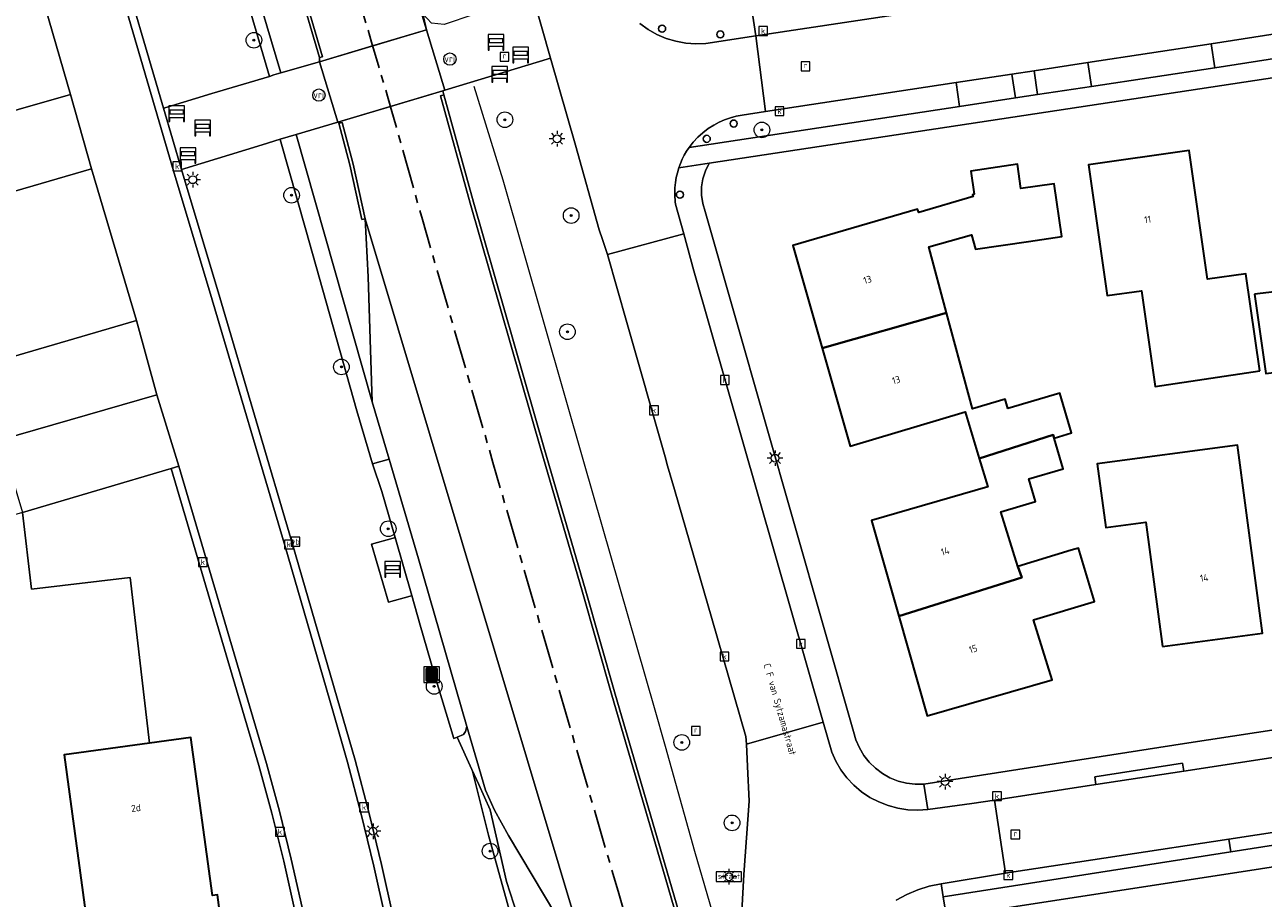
# Model space of a CAD drawing. Header units: metres. Extents: x 229229 to 231729, y 593167 to 595667.
# Tile 46 of 256: x 229959 to 230038, y 594161 to 594217. Entities that reach past the tile are written whole.
import ezdxf
from ezdxf.enums import TextEntityAlignment as Align

# ---------------------------------------------------------------- set-up
doc = ezdxf.new("R2010")
doc.units = ezdxf.units.M
doc.linetypes.add('CENTERX2', pattern=[4, 2.5, -0.5, 0.5, -0.5])
for name, color, linetype, lineweight in [('B-WE-GR-BOOM-S', 90, 'Continuous', 25), ('B-WE-GR-GROENVOORZIENING-GV', 80, 'Continuous', 18), ('B-WE-GR-HAAG-G', 90, 'GR-HAAG1', 13), ('B-WE-IE-MEUBILAIR_WEGMEUBILAIR-S', 7, 'Continuous', 25), ('B-WE-KL-ET_LS_OV_LICHTMAST-S', 190, 'Continuous', 25), ('B-WE-OG-BEBOUWING-GV', 7, 'Continuous', 35), ('B-WE-OG-BEBOUWING-T18', 10, 'Continuous', 18), ('B-WE-OG-TERREIN_ERF-GV', 7, 'Continuous', 18), ('B-WE-OG-TOPOGRAFIE-T18', 10, 'Continuous', 18), ('B-WE-OG-WEG-GV', 7, 'Continuous', 18), ('B-WE-RI-GWA_KOLK-S', 30, 'Continuous', 25), ('B-WE-RI-GWA_RIOOLPUT-S', 30, 'Continuous', 25), ('B-WE-VH-VERHARDING_ASFALT-GV', 252, 'Continuous', 18), ('B-WE-VH-VERHARDING_BEDRIJFSVLOERPLAAT-GV', 252, 'Continuous', 18), ('B-WE-VH-VERHARDING_GESLOTEN-GV', 252, 'Continuous', 18), ('B-WE-VH-VERHARDING_OPEN-GV', 252, 'Continuous', 18), ('B-WE-VH-VERHARDING_STRAATBAKSTEEN-GV', 252, 'Continuous', 18), ('B-WE-VH-VERHARDING_TEGEL-GV', 252, 'Continuous', 18), ('B-WE-VW-HALTEPAAL-S', 7, 'Continuous', 25), ('B-WE-VW-MARKERING-G', 7, 'Continuous', 18), ('B-WE-VW-VERKEERSTEKEN_BORD-S', 7, 'Continuous', 25), ('B-WE-VW-VRI-S', 160, 'Continuous', 25)]:
    doc.layers.add(name, color=color, linetype=linetype, lineweight=lineweight)
doc.layers.add('TOPOT03', color=30, linetype='CENTERX2')
doc.styles.add('NLCS-ISO', font='NLCS-ISO.ttf')
doc.styles.add('NLCS-ISO-ANNOTATIVE-T18', font='NLCS-ISO.ttf', dxfattribs={"height": 1.8})
doc.styles.add('NLCS-ISO-M250-T18', font='NLCS-ISO.ttf', dxfattribs={"height": 0.45})
doc.linetypes.add('GR-HAAG1', pattern='A,6,[176,NLCS.SHX,S=0.125,R=0,X=0,Y=0],-2', length=8)

# ---------------------------------------------------------------- blocks, each defined once
blk = doc.blocks.new('SIE-WEG_AFVALBAK-SO')
at = {"linetype": 'ByBlock', "lineweight": 18}
h = blk.add_hatch(color=0, dxfattribs=at)
h.dxf.hatch_style = 1
h.paths.add_polyline_path([(-1.5, -1.5), (1.5, -1.5), (1.5, 1.5), (-1.5, 1.5)])
at = {"color": 0, "linetype": 'ByBlock', "lineweight": 18}
for points in [[(-2, -2), (2, -2), (2, 2), (-2, 2)], [(-1.5, -1.5), (1.5, -1.5), (1.5, 1.5), (-1.5, 1.5)]]:
    blk.add_lwpolyline(points, close=True, dxfattribs=at)
blk = doc.blocks.new('SIE-WEG_VERKEERSBORD-SO')
at = {"color": 0, "linetype": 'ByBlock', "lineweight": 18}
blk.add_lwpolyline([(-1.125, -1.125), (1.125, -1.125), (1.125, 1.125), (-1.125, 1.125)], close=True, dxfattribs=at)
at = {"color": 0, "linetype": 'ByBlock', "lineweight": 18, "style": 'NLCS-ISO'}
blk.add_text('vb', height=1.5, dxfattribs=at).set_placement((0, 0), align=Align.MIDDLE_CENTER)
blk = doc.blocks.new('SIE-WEG_SCHRIKHEK-SO')
at = {"color": 0, "linetype": 'ByBlock', "lineweight": 18}
for points in [[(1.75, -1), (1.75, -2), (2, -2), (2, 2), (-2, 2), (-2, -2), (-1.75, -2), (-1.75, -1)], [(-2, 1), (2, 1)], [(-2, 0), (2, 0)], [(-1.75, 1), (-1.75, 0)], [(1.75, 0), (1.75, 1)], [(-2, -1), (2, -1)]]:
    blk.add_lwpolyline(points, dxfattribs=at)
blk = doc.blocks.new('SIE-WEG_VERKEERSBORD_STRAATNAAM-SO')
at = {"color": 0, "linetype": 'ByBlock', "lineweight": 18}
blk.add_lwpolyline([(-3.25, -1.25), (3.25, -1.25), (3.25, 1.25), (-3.25, 1.25)], close=True, dxfattribs=at)
at = {"color": 0, "linetype": 'ByBlock', "lineweight": 18, "style": 'NLCS-ISO'}
blk.add_text('straat', height=1.5, dxfattribs=at).set_placement((0, 0.15), align=Align.MIDDLE_CENTER)
blk = doc.blocks.new('SKL-VRI_PAAL-SO')
at = {"lineweight": 18}
blk.add_circle((0, 0), 1.59, dxfattribs=at)
at = {"lineweight": 18, "style": 'NLCS-ISO'}
blk.add_text('vri', height=1.8, dxfattribs=at).set_placement((-0.06, 0.08), align=Align.MIDDLE_CENTER)
blk = doc.blocks.new('SKL-ET_OV_LICHTMAST-SO')
at = {"color": 0, "linetype": 'ByBlock', "lineweight": 18}
for points in [[(-1.25, 0), (-2, 0)], [(-1.41, 1.41), (-0.88, 0.88)], [(0, 2), (0, 1.25)], [(0.88, 0.88), (1.41, 1.41)], [(2, 0), (1.25, 0)], [(-1.41, -1.41), (-0.88, -0.88)], [(0, -1.25), (0, -2)], [(0.88, -0.88), (1.41, -1.41)]]:
    blk.add_lwpolyline(points, dxfattribs=at)
blk.add_circle((0, 0), 1, dxfattribs=at)
blk = doc.blocks.new('SVW-HALTEPAAL-SO')
for p, q in [((-1.29, 1.06), (1.29, 1.06)), ((-1.29, -1.06), (1.29, -1.06))]:
    blk.add_line(p, q)
blk.add_lwpolyline([(-1.09, -1.76), (1.09, -1.76, 0.414214), (1.29, -1.56), (1.29, 1.56, 0.414214), (1.09, 1.76), (-1.09, 1.76, 0.414214), (-1.29, 1.56), (-1.29, -1.56, 0.414214)], format="xyb", close=True)
at = {"lineweight": 18, "style": 'NLCS-ISO'}
blk.add_text('h', height=1.8, dxfattribs=at).set_placement((0.02, 0.01), align=Align.MIDDLE_CENTER)
blk = doc.blocks.new('SAL-VERWIJZING_SYMBOOL-SO')
at = {"color": 0, "linetype": 'ByBlock', "lineweight": -2}
blk.add_circle((0, 0), 0.9, dxfattribs=at)
at = {"color": 0, "linetype": 'ByBlock', "lineweight": -2, "style": 'NLCS-ISO-ANNOTATIVE-T18'}
blk.add_attdef('SYMBOOL', (2.5, -2.5), '', height=1.8, dxfattribs=at)
blk = doc.blocks.new('SRI-KOLK-SO')
at = {"color": 0, "linetype": 'ByBlock', "lineweight": 18}
blk.add_lwpolyline([(-1.125, -1.125), (1.125, -1.125), (1.125, 1.125), (-1.125, 1.125)], close=True, dxfattribs=at)
at = {"color": 0, "linetype": 'ByBlock', "lineweight": 18, "style": 'NLCS-ISO'}
blk.add_text('k', height=1.5, dxfattribs=at).set_placement((0, 0), align=Align.MIDDLE_CENTER)
blk = doc.blocks.new('SRI-PUT_INSPECTIEPUT_RIOOLPUT-SO')
at = {"color": 0, "linetype": 'ByBlock', "lineweight": 18}
blk.add_lwpolyline([(-1.12, -1.12), (1.12, -1.12), (1.12, 1.12), (-1.12, 1.12)], close=True, dxfattribs=at)
at = {"color": 0, "linetype": 'ByBlock', "lineweight": 18, "style": 'NLCS-ISO'}
blk.add_text('r', height=1.5, dxfattribs=at).set_placement((0, 0.28), align=Align.MIDDLE_CENTER)
blk = doc.blocks.new('SGR-BOOM_01-SO')
at = {"linetype": 'ByBlock', "lineweight": 18}
h = blk.add_hatch(color=0, dxfattribs=at)
h.dxf.hatch_style = 1
edge = h.paths.add_edge_path()
edge.add_arc((0, 0), 0.25, 0, 360)
at = {"color": 0, "linetype": 'ByBlock', "lineweight": 18}
for radius in [2, 0.25]:
    blk.add_circle((0, 0), radius, dxfattribs=at)

msp = doc.modelspace()

# ---------------------------------------------------------------- linework, layer by layer
at = {"layer": 'B-WE-GR-GROENVOORZIENING-GV'}
for points in [[(229961.701, 594232.605), (229967.876, 594211.492), (229968.123, 594211.565), (229970.981, 594212.423), (229974.667, 594213.529), (229963.535, 594251.404)], [(229963.535, 594251.404), (229974.667, 594213.529), (229974.956, 594213.616), (229975.403, 594213.749), (229972.34, 594224.025)], [(229992.379, 594151.612), (229988.7, 594164.943), (229987.67, 594169.039), (229987.635, 594169.137), (229986.695, 594171.222), (229986.479, 594171.138), (229985.206, 594175.286), (229984.326, 594178.383), (229983.789, 594180.277), (229983.673, 594180.245), (229982.283, 594179.866), (229981.208, 594183.564), (229982.579, 594183.951), (229982.718, 594183.99), (229981.855, 594186.934), (229981.267, 594188.714), (229980.27, 594192.103), (229977.005, 594203.699), (229975.363, 594209.479), (229975.356, 594209.502), (229974.201, 594209.148), (229969.251, 594207.631), (229969.039, 594207.566), (229971.486, 594199.364), (229976.149, 594183.566), (229979.196, 594173.042), (229980.146, 594169.735), (229981.028, 594166.409), (229981.839, 594163.065), (229982.581, 594159.706)], [(229976.268, 594160.19), (229975.581, 594163.275), (229974.821, 594166.342), (229973.989, 594169.391), (229968.381, 594188.426), (229958.851, 594185.609), (229959.427, 594180.692), (229965.751, 594181.433), (229966.993, 594170.832), (229969.645, 594171.192), (229971.018, 594161.074), (229971.337, 594161.123), (229972.265, 594154.182)]]:
    msp.add_lwpolyline(points, dxfattribs=at)
for points in [[(230027.309, 594212.885), (230035.194, 594214.082), (230034.961, 594215.618), (230027.077, 594214.417)], [(230023.621, 594213.891), (230022.194, 594213.673), (230022.426, 594212.144), (230023.854, 594212.361)], [(230018.858, 594211.602), (230018.626, 594213.13), (230006.437, 594211.273), (230004.934, 594211.044), (230004.553, 594210.975), (230004.178, 594210.876), (230003.812, 594210.749), (230003.456, 594210.595), (230003.114, 594210.413), (230002.752, 594210.181), (230002.411, 594209.919), (230002.094, 594209.629), (230001.803, 594209.313), (230001.54, 594208.973)], [(229987.67, 594169.039), (229988.7, 594164.943), (229992.379, 594151.612), (229997.247, 594136.415), (230002.919, 594120.613), (230004.992, 594115.144), (230005.491, 594115.779), (230004.735, 594118.321), (230000, 594130.745), (229999.948, 594130.882), (229999.687, 594131.566), (229999.089, 594133.417), (229992.203, 594154.718), (229989.856, 594161.979), (229988.794, 594166.565), (229988.066, 594168.181), (229987.635, 594169.137)], [(230036.217, 594163.867), (230036.092, 594164.689), (230022.053, 594162.539), (230021.803, 594162.498), (230017.671, 594161.816), (230017.806, 594160.996)]]:
    msp.add_lwpolyline(points, close=True, dxfattribs=at)
at = {"layer": 'B-WE-GR-HAAG-G'}
msp.add_lwpolyline([(229987.751, 594212.895), (229989.604, 594206.904), (229994.821, 594188.706), (229999.3, 594173.116), (230000, 594170.628), (230001.891, 594163.908), (230003.664, 594157.832), (230005.758, 594150.272), (230008.455, 594141.343), (230010.984, 594133.345), (230014.577, 594123.114)], dxfattribs=at)
at = {"layer": 'B-WE-OG-BEBOUWING-GV'}
for points in [[(230038.079, 594194.661), (230037.175, 594200.883), (230034.733, 594200.535), (230033.557, 594208.783), (230027.106, 594207.863), (230028.299, 594199.49), (230030.503, 594199.804), (230031.377, 594193.673)], [(230010.055, 594196.115), (230018.023, 594198.386), (230016.878, 594202.61), (230019.619, 594203.382), (230019.876, 594202.468), (230023.27, 594202.958), (230025.4, 594203.266), (230024.91, 594206.653), (230022.781, 594206.346), (230022.556, 594207.902), (230019.578, 594207.466), (230019.791, 594205.981), (230019.686, 594205.95), (230019.72, 594205.835), (230016.236, 594204.8), (230016.17, 594205.031), (230008.173, 594202.699)], [(230037.742, 594199.571), (230038.462, 594194.494), (230043.546, 594195.148), (230043.237, 594197.549), (230041.542, 594197.348), (230041.222, 594199.992)], [(230021.946, 594192.253), (230021.768, 594192.849), (230019.691, 594192.231), (230018.023, 594198.386), (230010.055, 594196.115), (230011.846, 594189.852), (230019.222, 594192.055), (230020.114, 594189.059), (230024.847, 594190.564), (230024.906, 594190.367), (230026.023, 594190.699), (230025.266, 594193.242)], [(230022.575, 594182.137), (230021.499, 594185.645), (230023.717, 594186.306), (230023.288, 594187.745), (230025.492, 594188.401), (230024.906, 594190.367), (230024.847, 594190.564), (230020.114, 594189.059), (230020.654, 594187.248), (230013.209, 594185.085), (230014.961, 594178.956), (230022.843, 594181.448)], [(230031.842, 594177.023), (230038.245, 594177.872), (230036.649, 594189.908), (230027.671, 594188.718), (230028.213, 594184.634), (230030.788, 594184.975)], [(230022.575, 594182.137), (230022.843, 594181.448), (230014.961, 594178.956), (230016.786, 594172.572), (230024.788, 594174.885), (230023.577, 594178.735), (230027.488, 594179.9), (230026.469, 594183.322), (230026.009, 594183.185)], [(229972.265, 594154.182), (229971.337, 594161.123), (229971.018, 594161.074), (229969.645, 594171.192), (229966.993, 594170.832), (229961.519, 594170.089), (229962.889, 594159.999), (229962.373, 594159.931), (229963.292, 594152.991), (229969.89, 594153.867)]]:
    msp.add_lwpolyline(points, close=True, dxfattribs=at)
at = {"layer": 'B-WE-OG-TERREIN_ERF-GV'}
for points in [[(230089.323, 594221.1), (230002.814, 594207.966), (230002.581, 594207.484), (230002.421, 594206.974), (230002.338, 594206.445), (230002.333, 594205.91), (230002.407, 594205.38), (230002.558, 594204.867), (230012.071, 594171.579), (230012.221, 594171.041), (230012.439, 594170.528), (230012.723, 594170.048), (230013.068, 594169.609), (230013.466, 594169.219), (230013.913, 594168.884), (230014.399, 594168.611), (230014.917, 594168.403), (230015.458, 594168.266), (230016.012, 594168.2), (230016.57, 594168.207), (230033.25, 594170.804), (230118.753, 594183.874)], [(230078.322, 594168.978), (230018.024, 594159.677)]]:
    msp.add_lwpolyline(points, dxfattribs=at)
for points in [[(230038.079, 594194.661), (230031.377, 594193.673), (230030.503, 594199.804), (230028.299, 594199.49), (230027.106, 594207.863), (230033.557, 594208.783), (230034.733, 594200.535), (230037.175, 594200.883)], [(230018.023, 594198.386), (230019.691, 594192.231), (230021.768, 594192.849), (230021.946, 594192.253), (230025.266, 594193.242), (230026.023, 594190.699), (230024.906, 594190.367), (230025.492, 594188.401), (230023.288, 594187.745), (230023.717, 594186.306), (230021.499, 594185.645), (230022.575, 594182.137), (230026.009, 594183.185), (230026.469, 594183.322), (230027.488, 594179.9), (230023.577, 594178.735), (230024.788, 594174.885), (230016.786, 594172.572), (230014.961, 594178.956), (230013.209, 594185.085), (230020.654, 594187.248), (230020.114, 594189.059), (230019.222, 594192.055), (230011.846, 594189.852), (230010.055, 594196.115), (230008.173, 594202.699), (230016.17, 594205.031), (230016.236, 594204.8), (230019.72, 594205.835), (230019.686, 594205.95), (230019.791, 594205.981), (230019.578, 594207.466), (230022.556, 594207.902), (230022.781, 594206.346), (230024.91, 594206.653), (230025.4, 594203.266), (230023.27, 594202.958), (230019.876, 594202.468), (230019.619, 594203.382), (230016.878, 594202.61)], [(230041.542, 594197.348), (230043.237, 594197.549), (230043.546, 594195.148), (230038.462, 594194.494), (230037.742, 594199.571), (230041.222, 594199.992)], [(230038.245, 594177.872), (230031.842, 594177.023), (230030.788, 594184.975), (230028.213, 594184.634), (230027.671, 594188.718), (230036.649, 594189.908)]]:
    msp.add_lwpolyline(points, close=True, dxfattribs=at)
at = {"layer": 'B-WE-OG-WEG-GV'}
for points in [[(229972.34, 594224.025), (229975.403, 594213.749), (229977.869, 594214.461), (229977.862, 594214.725), (229971.523, 594236.342)], [(230004.815, 594158.055), (230005.037, 594162.421), (230005.379, 594167.112), (230005.277, 594169.337), (230005.208, 594170.766), (230005.162, 594171.251), (230002.993, 594178.816), (230000.601, 594187.073), (230000.161, 594188.592), (230000, 594189.158), (229997.552, 594197.763), (229996.314, 594202.11), (229995.986, 594203.076), (229995.776, 594203.696), (229994.258, 594209.13), (229992.67, 594214.683), (229985.904, 594212.636), (229985.76, 594212.593), (229985.83, 594212.339), (229987.733, 594205.471), (229992.287, 594189.624), (229994.879, 594180.711), (229996.793, 594173.964), (230000, 594163.027), (230001.9, 594156.501)], [(229995.302, 594155.972), (229989.979, 594164.917), (229989.068, 594166.54), (229988.507, 594167.824), (229987.938, 594169.716), (229987.314, 594171.904), (229987.224, 594171.578), (229987.101, 594171.389), (229986.695, 594171.222), (229987.635, 594169.137), (229988.066, 594168.181), (229988.794, 594166.565), (229989.856, 594161.979), (229992.203, 594154.718)]]:
    msp.add_lwpolyline(points, dxfattribs=at)
msp.add_lwpolyline([(229980.989, 594200.694), (229980.802, 594204.394), (229980.583, 594204.365), (229979.821, 594207.855), (229979.112, 594210.523), (229979.055, 594210.585), (229976.371, 594209.813), (229981.252, 594192.685)], close=True, dxfattribs=at)
at = {"layer": 'B-WE-VH-VERHARDING_ASFALT-GV'}
for points in [[(229982.64, 594233.908), (229982.199, 594235.555), (229977.607, 594251.176), (229977.042, 594252.512), (229973.833, 594258.577), (229970.587, 594264.008), (229970.312, 594264.535), (229978.602, 594236.899), (229984.718, 594216.512), (229984.482, 594217.533), (229984.016, 594221.456), (229983.864, 594229.991)], [(229977.869, 594214.461), (229979.055, 594210.585), (229982.423, 594211.594), (229985.76, 594212.593), (229985.904, 594212.636), (229984.718, 594216.512), (229981.273, 594215.48)], [(229980.802, 594204.394), (229980.989, 594200.694), (229981.252, 594192.685), (229982.333, 594189.022), (229984.221, 594182.628), (229987.314, 594171.904), (229987.938, 594169.716), (229988.507, 594167.824), (229989.068, 594166.54), (229989.979, 594164.917), (229995.302, 594155.972)]]:
    msp.add_lwpolyline(points, close=True, dxfattribs=at)
for points in [[(229972.141, 594235.015), (229978.074, 594214.786), (229977.862, 594214.725), (229977.869, 594214.461), (229981.273, 594215.48), (229984.718, 594216.512), (229978.602, 594236.899)], [(230001.69, 594156.437), (230000, 594162.244), (229996.58, 594173.907), (229994.668, 594180.65), (229992.075, 594189.564), (229987.523, 594205.404), (229985.618, 594212.28), (229985.83, 594212.339), (229985.76, 594212.593), (229982.423, 594211.594), (229979.055, 594210.585), (229979.112, 594210.523), (229979.325, 594210.58), (229980.035, 594207.907), (229980.802, 594204.394), (229995.302, 594155.972)]]:
    msp.add_lwpolyline(points, dxfattribs=at)
at = {"layer": 'B-WE-VH-VERHARDING_BEDRIJFSVLOERPLAAT-GV'}
for points in [[(229971.523, 594236.342), (229977.862, 594214.725), (229978.074, 594214.786), (229972.141, 594235.015)], [(230001.9, 594156.501), (230000, 594163.027), (229996.793, 594173.964), (229994.879, 594180.711), (229992.287, 594189.624), (229987.733, 594205.471), (229985.83, 594212.339), (229985.618, 594212.28), (229987.523, 594205.404), (229992.075, 594189.564), (229994.668, 594180.65), (229996.58, 594173.907), (230000, 594162.244), (230001.69, 594156.437)]]:
    msp.add_lwpolyline(points, dxfattribs=at)
for points in [[(229979.112, 594210.523), (229979.821, 594207.855), (229980.583, 594204.365), (229980.802, 594204.394), (229980.035, 594207.907), (229979.325, 594210.58)], [(229986.695, 594171.222), (229987.101, 594171.389), (229987.224, 594171.578), (229987.314, 594171.904), (229984.221, 594182.628), (229982.333, 594189.022), (229981.267, 594188.714), (229981.855, 594186.934), (229982.718, 594183.99), (229983.789, 594180.277), (229984.326, 594178.383), (229985.206, 594175.286), (229986.479, 594171.138)], [(229983.789, 594180.277), (229982.718, 594183.99), (229982.579, 594183.951), (229981.208, 594183.564), (229982.283, 594179.866), (229983.673, 594180.245)]]:
    msp.add_lwpolyline(points, close=True, dxfattribs=at)
at = {"layer": 'B-WE-VH-VERHARDING_GESLOTEN-GV'}
for points in [[(229982.091, 594159.606), (229981.352, 594162.955), (229980.542, 594166.289), (229979.664, 594169.604), (229978.717, 594172.901), (229975.669, 594183.425), (229971.007, 594199.221), (229968.526, 594207.487), (229961.224, 594232.455)], [(229959.153, 594221.974), (229961.937, 594212.367), (229963.284, 594207.61), (229966.165, 594197.898), (229967.462, 594193.129), (229968.861, 594188.567), (229974.469, 594169.53), (229975.304, 594166.471), (229976.067, 594163.393), (229976.757, 594160.297)], [(229917.025, 594194.143), (229963.284, 594207.61), (229961.937, 594212.367), (229942.113, 594206.68)], [(229957.479, 594190.248), (229967.462, 594193.129), (229966.165, 594197.898), (229920.031, 594184.414)]]:
    msp.add_lwpolyline(points, dxfattribs=at)
at = {"layer": 'B-WE-VH-VERHARDING_OPEN-GV'}
for points in [[(229961.224, 594232.455), (229968.526, 594207.487), (229971.007, 594199.221), (229975.669, 594183.425), (229978.717, 594172.901), (229979.664, 594169.604), (229980.542, 594166.289), (229981.352, 594162.955), (229982.091, 594159.606)], [(229982.581, 594159.706), (229981.839, 594163.065), (229981.028, 594166.409), (229980.146, 594169.735), (229979.196, 594173.042), (229976.149, 594183.566), (229971.486, 594199.364), (229969.039, 594207.566), (229967.876, 594211.492), (229961.701, 594232.605)], [(230052.278, 594223.173), (230035.054, 594220.557), (230027.841, 594219.464), (230024.116, 594218.899), (230005.8, 594216.123), (230006.437, 594211.273), (230018.626, 594213.13), (230022.194, 594213.673), (230023.621, 594213.891), (230027.077, 594214.417), (230034.961, 594215.618), (230039.067, 594216.244)], [(230039.301, 594214.706), (230035.194, 594214.082), (230027.309, 594212.885), (230023.854, 594212.361), (230022.426, 594212.144), (230018.858, 594211.602), (230001.54, 594208.973), (230001.378, 594208.729), (230001.231, 594208.476), (230001.098, 594208.215), (230000.981, 594207.947), (230000.88, 594207.672), (230002.814, 594207.966), (230089.323, 594221.1)], [(229991.543, 594218.612), (229992.67, 594214.683), (229994.258, 594209.13), (229995.776, 594203.696), (229995.986, 594203.076), (229996.314, 594202.11), (230001.192, 594203.446), (230000.67, 594205.351), (230000.651, 594205.494), (230000.637, 594205.638), (230000.626, 594205.782), (230000.62, 594205.927), (230000.618, 594206.071), (230000.629, 594206.397), (230000.66, 594206.721), (230000.713, 594207.042), (230000.786, 594207.36), (230000.88, 594207.672), (230000.981, 594207.947), (230001.098, 594208.215), (230001.231, 594208.476), (230001.378, 594208.729), (230001.54, 594208.973), (230001.803, 594209.313), (230002.094, 594209.629), (230002.411, 594209.919), (230002.752, 594210.181), (230003.114, 594210.413), (230003.456, 594210.595), (230003.812, 594210.749), (230004.178, 594210.876), (230004.553, 594210.975), (230004.934, 594211.044), (230006.437, 594211.273), (230005.8, 594216.123), (230002.618, 594215.641), (230001.972, 594215.612), (230001.327, 594215.656), (230000.691, 594215.771), (230000.071, 594215.957), (229999.477, 594216.211), (229998.914, 594216.53), (229998.391, 594216.909)], [(229998.391, 594216.909), (229998.914, 594216.53), (229999.477, 594216.211), (230000.071, 594215.957), (230000.691, 594215.771), (230001.327, 594215.656), (230001.972, 594215.612), (230002.618, 594215.641), (230005.8, 594216.123), (230005.544, 594217.805)], [(229976.757, 594160.297), (229976.067, 594163.393), (229975.304, 594166.471), (229974.469, 594169.53), (229968.861, 594188.567), (229968.381, 594188.426), (229973.989, 594169.391), (229974.821, 594166.342), (229975.581, 594163.275), (229976.268, 594160.19)], [(230118.753, 594183.874), (230033.25, 594170.804), (230016.57, 594168.207), (230016.822, 594166.588), (230019.648, 594166.968), (230021.085, 594167.188), (230027.582, 594168.183), (230027.507, 594168.678), (230033.129, 594169.539), (230033.204, 594169.044), (230058.116, 594172.86)], [(230014.79, 594160.78), (230015.47, 594161.141), (230016.181, 594161.436), (230016.917, 594161.662), (230017.671, 594161.816), (230021.803, 594162.498), (230021.085, 594167.188), (230019.648, 594166.968), (230016.822, 594166.588), (230016.18, 594166.541), (230015.538, 594166.566), (230014.901, 594166.662), (230014.28, 594166.828), (230013.68, 594167.062), (230013.111, 594167.36), (230012.577, 594167.72), (230012.087, 594168.137), (230011.646, 594168.605), (230011.26, 594169.12), (230010.933, 594169.674), (230010.67, 594170.261), (230010.123, 594172.169), (230005.208, 594170.766), (230005.277, 594169.337), (230005.379, 594167.112), (230005.037, 594162.421), (230004.815, 594158.055)], [(230043.741, 594165.041), (230036.217, 594163.867), (230017.806, 594160.996), (230018.024, 594159.677), (230078.322, 594168.978)], [(230018.024, 594159.677), (230017.806, 594160.996), (230017.671, 594161.816), (230016.917, 594161.662), (230016.181, 594161.436), (230015.47, 594161.141), (230014.79, 594160.78)]]:
    msp.add_lwpolyline(points, dxfattribs=at)
for points in [[(230093.833, 594229.991), (230093.908, 594229.497), (230105.47, 594231.253), (230105.328, 594232.942), (230034.988, 594222.287), (230005.544, 594217.805), (230005.8, 594216.123), (230024.116, 594218.899), (230024.041, 594219.394), (230027.766, 594219.958), (230027.841, 594219.464), (230035.054, 594220.557), (230052.278, 594223.173), (230052.203, 594223.668), (230060.702, 594224.959), (230060.777, 594224.464), (230082.512, 594227.766), (230082.437, 594228.26), (230088.299, 594229.15), (230088.374, 594228.656), (230090.057, 594228.912), (230089.982, 594229.406)], [(229961.937, 594212.367), (229959.153, 594221.974), (229939.245, 594216.264), (229942.113, 594206.68)], [(230039.067, 594216.244), (230034.961, 594215.618), (230035.194, 594214.082), (230039.301, 594214.706)], [(230027.077, 594214.417), (230023.621, 594213.891), (230023.854, 594212.361), (230027.309, 594212.885)], [(230022.194, 594213.673), (230018.626, 594213.13), (230018.858, 594211.602), (230022.426, 594212.144)], [(229966.165, 594197.898), (229963.284, 594207.61), (229917.025, 594194.143), (229920.031, 594184.414)], [(230002.558, 594204.867), (230002.407, 594205.38), (230002.333, 594205.91), (230002.338, 594206.445), (230002.421, 594206.974), (230002.581, 594207.484), (230002.814, 594207.966), (230000.88, 594207.672), (230000.786, 594207.36), (230000.713, 594207.042), (230000.66, 594206.721), (230000.629, 594206.397), (230000.618, 594206.071), (230000.62, 594205.927), (230000.626, 594205.782), (230000.637, 594205.638), (230000.651, 594205.494), (230000.67, 594205.351), (230001.192, 594203.446), (230001.843, 594201.067), (230010.123, 594172.169), (230010.67, 594170.261), (230010.933, 594169.674), (230011.26, 594169.12), (230011.646, 594168.605), (230012.087, 594168.137), (230012.577, 594167.72), (230013.111, 594167.36), (230013.68, 594167.062), (230014.28, 594166.828), (230014.901, 594166.662), (230015.538, 594166.566), (230016.18, 594166.541), (230016.822, 594166.588), (230016.57, 594168.207), (230016.012, 594168.2), (230015.458, 594168.266), (230014.917, 594168.403), (230014.399, 594168.611), (230013.913, 594168.884), (230013.466, 594169.219), (230013.068, 594169.609), (230012.723, 594170.048), (230012.439, 594170.528), (230012.221, 594171.041), (230012.071, 594171.579)], [(230001.192, 594203.446), (229996.314, 594202.11), (229997.552, 594197.763), (230000, 594189.158), (230000.161, 594188.592), (230000.601, 594187.073), (230002.993, 594178.816), (230005.162, 594171.251), (230005.208, 594170.766), (230010.123, 594172.169), (230001.843, 594201.067)], [(229958.851, 594185.609), (229968.381, 594188.426), (229968.861, 594188.567), (229967.462, 594193.129), (229957.479, 594190.248)], [(229958.851, 594185.609), (229956.031, 594184.784), (229957.589, 594173.286), (229953.759, 594172.767), (229957.344, 594145.487), (229957.557, 594144.057), (229970.948, 594145.896), (229969.89, 594153.867), (229963.292, 594152.991), (229962.373, 594159.931), (229962.889, 594159.999), (229961.519, 594170.089), (229966.993, 594170.832), (229965.751, 594181.433), (229959.427, 594180.692)], [(230119.39, 594177.444), (230118.69, 594182.118), (230103.31, 594179.768), (230096.756, 594178.767), (230085.547, 594177.054), (230079.233, 594176.09), (230066.323, 594174.117), (230064.291, 594173.806), (230058.116, 594172.86), (230033.204, 594169.044), (230027.582, 594168.183), (230021.085, 594167.188), (230021.803, 594162.498), (230022.053, 594162.539), (230036.092, 594164.689), (230043.618, 594165.842), (230059.067, 594168.207), (230065.472, 594169.188), (230079.753, 594171.374), (230086.79, 594172.452), (230100.54, 594174.557), (230108.933, 594175.842)], [(230033.204, 594169.044), (230033.129, 594169.539), (230027.507, 594168.678), (230027.582, 594168.183)], [(230036.092, 594164.689), (230036.217, 594163.867), (230043.741, 594165.041), (230043.618, 594165.842)]]:
    msp.add_lwpolyline(points, close=True, dxfattribs=at)
at = {"layer": 'B-WE-VH-VERHARDING_STRAATBAKSTEEN-GV'}
msp.add_lwpolyline([(229975.356, 594209.502), (229975.363, 594209.479), (229977.005, 594203.699), (229980.27, 594192.103), (229981.267, 594188.714), (229982.333, 594189.022), (229981.252, 594192.685), (229976.371, 594209.813)], close=True, dxfattribs=at)
at = {"layer": 'B-WE-VH-VERHARDING_TEGEL-GV'}
for points in [[(229987.759, 594217.479), (229985.861, 594216.857), (229985.053, 594216.941), (229984.482, 594217.533), (229984.718, 594216.512), (229985.904, 594212.636), (229992.67, 594214.683), (229991.543, 594218.612), (229988.749, 594217.836)], [(229969.251, 594207.631), (229974.201, 594209.148), (229975.356, 594209.502), (229976.371, 594209.813), (229979.055, 594210.585), (229977.869, 594214.461), (229975.403, 594213.749), (229974.956, 594213.616), (229974.667, 594213.529), (229970.981, 594212.423), (229968.123, 594211.565), (229967.876, 594211.492), (229969.039, 594207.566)]]:
    msp.add_lwpolyline(points, close=True, dxfattribs=at)
at = {"layer": 'B-WE-VW-MARKERING-G'}
msp.add_lwpolyline([(229977.869, 594214.461), (229984.718, 594216.512), (229985.904, 594212.636), (229985.76, 594212.593), (229979.055, 594210.585)], close=True, dxfattribs=at)
at = {"layer": 'TOPOT03', "flags": 128}
msp.add_lwpolyline([(230588.75, 593473.421), (230581.964, 593477.495), (230576.478, 593480.779), (230568.5, 593485.467), (230562.317, 593489.176), (230555.737, 593493.058), (230549.49, 593496.741), (230542.237, 593501.025), (230534.83, 593505.334), (230528.803, 593508.84), (230522.598, 593512.386), (230513.669, 593517.499), (230507.123, 593521.21), (230498.704, 593525.982), (230490.641, 593530.517), (230485.092, 593533.579), (230479.555, 593536.798), (230471.284, 593541.66), (230464.876, 593545.569), (230460.484, 593548.31), (230450.856, 593554.42), (230442.88, 593559.699), (230435.108, 593565.298), (230428.304, 593570.123), (230421.778, 593574.872), (230417.708, 593577.983), (230414.117, 593580.743), (230410.504, 593583.528), (230406.046, 593587.019), (230398.606, 593593.041), (230393.072, 593597.73), (230389.05, 593600.941), (230381.784, 593607.032), (230378.158, 593610.2), (230372.234, 593615.023), (230368.289, 593618.273), (230362.646, 593622.77), (230358.78, 593625.947), (230355.446, 593628.708), (230351.867, 593631.658), (230347.963, 593634.737), (230342.651, 593639.061), (230337.461, 593643.401), (230333.992, 593646.29), (230328.866, 593650.381), (230305.619, 593669.88), (230299.281, 593675.194), (230292.956, 593680.508), (230288.686, 593684.155), (230281.596, 593690.121), (230274.272, 593696.282), (230269.932, 593699.884), (230264.902, 593704.105), (230260.978, 593707.315), (230256.83, 593710.842), (230252.285, 593714.72), (230247.918, 593718.329), (230243.312, 593722.236), (230236.405, 593727.995), (230228.919, 593734.237), (230224.506, 593737.917), (230218.038, 593743.419), (230213.918, 593747.031), (230209.506, 593750.899), (230203.144, 593756.734), (230200.468, 593759.17), (230196.535, 593762.766), (230191.257, 593767.923), (230185.473, 593773.981), (230183.357, 593776.209), (230179.489, 593780.494), (230177.296, 593783.011), (230173.729, 593787.317), (230170.923, 593790.744), (230169.611, 593792.38), (230167.121, 593795.633), (230163.928, 593800.087), (230160.736, 593804.739), (230157.649, 593809.431), (230154.94, 593813.707), (230153.355, 593816.244), (230151.308, 593819.709), (230148.743, 593824.065), (230146.488, 593828.037), (230144.703, 593831.264), (230141.978, 593836.549), (230139.558, 593841.168), (230137.378, 593845.459), (230134.651, 593851.025), (230130.937, 593858.779), (230126.8, 593867.416), (230123.25, 593875.038), (230119.946, 593882.058), (230116.836, 593888.662), (230113.604, 593895.641), (230110.11, 593903.063), (230107.168, 593909.419), (230105.502, 593913.006), (230102.387, 593919.657), (230098.055, 593929.051), (230096.234, 593932.905), (230093.883, 593937.974), (230090.521, 593945.181), (230088.935, 593948.597), (230086.743, 593953.318), (230084.926, 593957.228), (230081.89, 593963.759), (230078.822, 593970.448), (230076.695, 593975.1), (230074.104, 593980.667), (230069.332, 593990.974), (230065.68, 593998.808), (230060.417, 594010.013), (230056.644, 594018.034), (230050.029, 594032.147), (230047.28, 594038.125), (230043.621, 594045.817), (230039.587, 594054.71), (230037.774, 594058.575), (230032.725, 594069.34), (230029.104, 594077.213), (230026.701, 594082.363), (230025.043, 594085.986), (230023.055, 594090.516), (230020.504, 594096.168), (230015.542, 594107.837), (230014.37, 594110.673), (230012.811, 594114.511), (230010.499, 594120.378), (230008.653, 594125.509), (230005.73, 594133.857), (230004.662, 594136.937), (230002.992, 594141.768), (230002.124, 594144.48), (230000.035, 594151.143), (229998.555, 594155.926), (229996.989, 594161.359), (229993.518, 594173.199), (229988.977, 594188.799), (229984.46, 594204.354), (229982.471, 594211.43), (229981.206, 594215.708), (229977.262, 594229.133), (229972.676, 594244.862), (229966.879, 594264.602), (229965.162, 594270.492), (229963.059, 594277.634), (229961.573, 594282.76), (229959.827, 594288.512), (229957.989, 594294.362), (229953.018, 594309.634), (229951.185, 594315.172), (229949.25, 594321.054), (229947.164, 594327.657), (229944.961, 594335.447), (229942.365, 594344.21), (229940.144, 594351.544), (229938.712, 594356.593), (229936.739, 594363.37), (229935.171, 594368.663), (229933.37, 594374.619), (229932.56, 594377.479), (229931.341, 594381.919), (229930.123, 594386.151), (229928.25, 594392.615), (229927.228, 594396.441), (229926.091, 594401), (229924.842, 594406.161), (229922.59, 594415.455), (229921.124, 594421.466), (229919.799, 594426.61), (229917.939, 594433.532), (229916.938, 594437.224), (229916.137, 594440.029), (229914.704, 594444.762), (229912.882, 594451.146), (229910.154, 594460.89), (229908.41, 594466.862), (229906.888, 594472.001), (229905.76, 594475.879), (229904.663, 594479.721), (229903.87, 594482.578), (229902.835, 594486.179), (229901.128, 594491.919), (229900.076, 594495.689), (229899.001, 594499.372), (229898.037, 594503.08), (229896.864, 594507.517), (229895.731, 594512.469), (229894.506, 594517.859), (229893.556, 594522.46), (229892.971, 594525.6), (229892.206, 594529.959), (229891.601, 594533.493), (229891.163, 594536.037), (229884.621, 594578.262), (229884.177, 594581.224), (229883.14, 594587.971), (229882.268, 594593.557), (229881.732, 594597.051), (229880.734, 594603.534), (229879.814, 594609.601), (229879.333, 594613.012), (229878.351, 594621.016), (229877.505, 594628.307), (229876.949, 594633.383), (229876.579, 594636.742), (229876.302, 594639.558), (229875.952, 594644.84), (229875.851, 594646.636), (229875.678, 594649.674), (229875.577, 594652.263), (229875.51, 594654.868), (229875.468, 594658.825), (229875.493, 594664.765), (229875.542, 594667.758), (229875.788, 594673.644), (229876.226, 594682.005), (229876.821, 594690.216), (229877.382, 594697.338), (229878.075, 594704.673), (229879.402, 594713.197), (229880.398, 594719.727), (229880.85, 594722.805), (229883.784, 594742.752), (229888.024, 594765.948), (229891.82, 594782.807), (229893.515, 594791.213), (229894.008, 594794.329), (229894.875, 594800.16), (229899.118, 594825.063), (229903.536, 594849.025), (229908.229, 594876.206), (229911.439, 594897.367), (229913.29, 594912.416), (229914.303, 594924.137), (229914.88, 594935.062), (229914.941, 594947.374), (229914.652, 594956.989), (229914.068, 594965.666), (229913.359, 594973.759), (229912.485, 594981.736), (229911.911, 594986.482), (229910.755, 594994.79), (229909.833, 595000.611), (229908.847, 595005.977), (229908.165, 595009.587), (229906.22, 595019.064), (229896.375, 595064.378), (229887.402, 595105.255), (229885.371, 595114.51), (229874.899, 595162.656), (229865.414, 595206.057), (229863.552, 595214.579), (229855.54, 595248.733), (229852.218, 595262.898), (229848.95, 595275.196), (229846.021, 595285.304), (229840.347, 595302.891), (229834.518, 595318.981), (229829.715, 595331.137), (229826.529, 595338.475), (229823.21, 595345.921), (229819.534, 595353.643), (229815.715, 595361.164), (229811.713, 595368.727), (229807.607, 595376.356), (229803.553, 595383.45), (229799.383, 595390.632), (229795.008, 595397.639), (229790.482, 595404.6), (229785.956, 595411.562), (229781.277, 595418.482), (229771.471, 595432.026), (229762.174, 595443.874), (229756.018, 595451.269), (229743.066, 595466.389), (229731.578, 595479.189), (229720.407, 595491.538), (229704.52, 595508.552), (229688.357, 595525.887), (229679.753, 595535.103), (229675.915, 595539.254), (229673.382, 595541.88), (229665.201, 595550.677), (229656.659, 595559.641), (229649.528, 595566.518), (229638.224, 595576.909), (229633.696, 595580.883), (229624.091, 595588.859), (229619.905, 595592.542), (229611.132, 595600.257), (229609.242, 595602), (229587.66, 595621.7)], dxfattribs=at)

# ---------------------------------------------------------------- block references
at = {"layer": 'B-WE-GR-BOOM-S', "xscale": 0.25, "yscale": 0.25, "zscale": 0.25}
for p in [(229973.674, 594215.842), (229989.741, 594210.753), (230006.198, 594210.099), (229976.083, 594205.914), (229993.986, 594204.616), (229993.744, 594197.176), (229979.273, 594194.922), (229982.278, 594184.559), (229985.216, 594174.467), (230001.067, 594170.879), (230004.286, 594165.726), (229988.792, 594163.917)]:
    msp.add_blockref('SGR-BOOM_01-SO', p, dxfattribs=at)
at = {"layer": 'B-WE-IE-MEUBILAIR_WEGMEUBILAIR-S', "xscale": 0.25, "yscale": 0.25, "zscale": 0.25}
for name, p in [('SAL-VERWIJZING_SYMBOOL-SO', (229999.808, 594216.581)), ('SAL-VERWIJZING_SYMBOOL-SO', (230003.535, 594216.214)), ('SIE-WEG_SCHRIKHEK-SO', (229989.178, 594215.702)), ('SIE-WEG_SCHRIKHEK-SO', (229990.744, 594214.891)), ('SIE-WEG_SCHRIKHEK-SO', (229989.411, 594213.666)), ('SIE-WEG_SCHRIKHEK-SO', (229968.723, 594211.133)), ('SIE-WEG_SCHRIKHEK-SO', (229970.4, 594210.215)), ('SAL-VERWIJZING_SYMBOOL-SO', (230004.395, 594210.507)), ('SAL-VERWIJZING_SYMBOOL-SO', (230002.668, 594209.528)), ('SIE-WEG_SCHRIKHEK-SO', (229969.455, 594208.461)), ('SAL-VERWIJZING_SYMBOOL-SO', (230000.946, 594205.952)), ('SIE-WEG_SCHRIKHEK-SO', (229982.561, 594181.956)), ('SIE-WEG_AFVALBAK-SO', (229985.046, 594175.221))]:
    msp.add_blockref(name, p, dxfattribs=at)
at = {"layer": 'B-WE-KL-ET_LS_OV_LICHTMAST-S', "xscale": 0.25, "yscale": 0.25, "zscale": 0.25}
for p in [(229993.084, 594209.529), (229969.758, 594206.908), (230007.04, 594189.08), (230017.922, 594168.37), (229981.299, 594165.191), (230004.088, 594162.274)]:
    msp.add_blockref('SKL-ET_OV_LICHTMAST-SO', p, dxfattribs=at)
at = {"layer": 'B-WE-RI-GWA_KOLK-S', "xscale": 0.25, "yscale": 0.25, "zscale": 0.25}
for p in [(230006.275, 594216.435), (230007.33, 594211.295), (229968.757, 594207.764), (230003.82, 594194.087), (229999.291, 594192.145), (229975.905, 594183.551), (229970.403, 594182.424), (230008.687, 594177.187), (230003.805, 594176.374), (230021.25, 594167.432), (229980.724, 594166.717), (229975.344, 594165.158), (230021.977, 594162.373)]:
    msp.add_blockref('SRI-KOLK-SO', p, dxfattribs=at)
at = {"layer": 'B-WE-RI-GWA_RIOOLPUT-S', "xscale": 0.25, "yscale": 0.25, "zscale": 0.25}
for p in [(229989.715, 594214.782), (230008.983, 594214.169), (230001.965, 594171.62), (230022.426, 594164.977)]:
    msp.add_blockref('SRI-PUT_INSPECTIEPUT_RIOOLPUT-SO', p, dxfattribs=at)
at = {"layer": 'B-WE-VW-HALTEPAAL-S', "xscale": 0.25, "yscale": 0.25, "zscale": 0.25}
msp.add_blockref('SVW-HALTEPAAL-SO', (229985.046, 594175.221), dxfattribs=at)
at = {"layer": 'B-WE-VW-VERKEERSTEKEN_BORD-S', "xscale": 0.25, "yscale": 0.25, "zscale": 0.25}
for name, p in [('SIE-WEG_VERKEERSBORD-SO', (229976.333, 594183.731)), ('SIE-WEG_VERKEERSBORD_STRAATNAAM-SO', (230004.088, 594162.274))]:
    msp.add_blockref(name, p, dxfattribs=at)
at = {"layer": 'B-WE-VW-VRI-S', "xscale": 0.25, "yscale": 0.25, "zscale": 0.25}
for p in [(229986.223, 594214.635), (229977.834, 594212.328)]:
    msp.add_blockref('SKL-VRI_PAAL-SO', p, dxfattribs=at)

# ---------------------------------------------------------------- texts
at = {"layer": 'B-WE-OG-BEBOUWING-T18', "style": 'NLCS-ISO-M250-T18'}
for s, rotation, p in [('11', 8.1, (230030.896, 594204.363)), ('13', 16.2, (230012.96, 594200.506)), ('13', 15.1, (230014.796, 594194.083)), ('14', 16.2, (230017.931, 594183.12)), ('14', 7.5, (230034.518, 594181.413)), ('15', 17.4, (230019.719, 594176.863)), ('2d', 7.5, (229966.12, 594166.677))]:
    msp.add_text(s, height=0.45, rotation=rotation, dxfattribs=at).set_placement(p, align=Align.MIDDLE)
at = {"layer": 'B-WE-OG-TOPOGRAFIE-T18', "style": 'NLCS-ISO-M250-T18'}
msp.add_text('C F van Sytzamastraat', height=0.45, rotation=286.1, dxfattribs=at).set_placement((230007.287, 594172.984), align=Align.MIDDLE)

doc.saveas('drawing.dxf')
